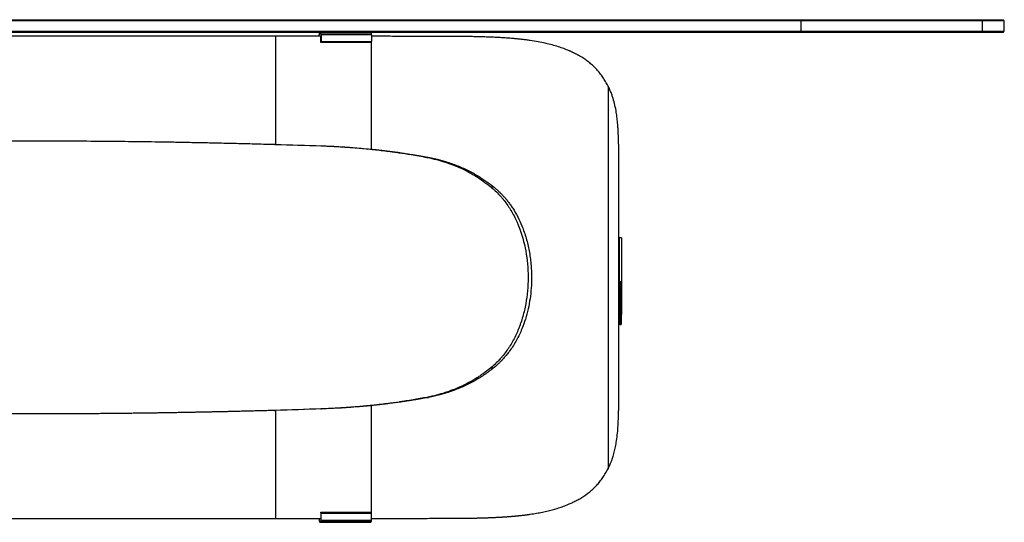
# Model space of a CAD drawing. Header units: millimetres. Extents: x 2 to 291, y 2 to 163.
# Tile 10 of 10: x 185 to 223, y 142 to 162. Entities that reach past the tile are written whole.
import ezdxf

# ---------------------------------------------------------------- set-up
doc = ezdxf.new("R2010")
doc.units = ezdxf.units.MM

msp = doc.modelspace()

# ---------------------------------------------------------------- linework, layer by layer
at = {"color": 7, "linetype": 'Continuous', "lineweight": 25}
for p, q in [((215.36077, 161.59778), (155.29882, 161.59778)), ((155.30096, 161.64778), (215.35863, 161.64778)), ((215.35863, 161.64778), (215.36077, 161.59778)), ((215.35863, 161.64778), (222.41046, 161.64778)), ((215.36077, 161.59778), (215.36077, 161.19778)), ((222.45993, 161.59778), (215.36077, 161.59778)), ((222.41046, 161.64778), (222.45993, 161.59778)), ((222.41046, 161.64778), (223.2798, 161.64778)), ((222.45993, 161.59778), (222.45993, 161.19778)), ((223.3298, 161.59778), (222.45993, 161.59778)), ((223.3298, 161.59778), (223.2798, 161.64778)), ((223.3298, 161.19778), (223.3298, 161.59778)), ((155.29882, 161.19778), (215.36077, 161.19778)), ((215.35863, 161.14778), (155.30096, 161.14778)), ((194.77229, 161.00031), (175.8873, 161.00031)), ((196.48662, 160.99913), (194.7449, 161.00031)), ((194.77229, 161.00031), (194.77229, 156.76442)), ((196.54304, 160.99911), (194.77229, 161.00031)), ((196.48662, 160.99915), (196.48662, 161.06086)), ((196.54304, 160.74778), (196.54304, 160.99778)), ((196.54482, 161.13492), (198.52206, 161.13492)), ((196.55432, 161.06086), (196.55432, 160.79778)), ((198.53156, 161.06086), (196.55432, 161.06086)), ((198.53156, 161.06086), (198.53156, 160.79778)), ((202.32371, 160.98344), (202.00434, 160.98861)), ((215.36077, 161.19778), (215.35863, 161.14778)), ((222.41046, 161.14778), (215.35863, 161.14778)), ((215.36077, 161.19778), (222.45993, 161.19778)), ((222.45993, 161.19778), (222.41046, 161.14778)), ((223.2798, 161.14778), (222.41046, 161.14778)), ((222.45993, 161.19778), (223.3298, 161.19778)), ((223.2798, 161.14778), (223.3298, 161.19778)), ((196.5468, 160.74778), (196.54304, 160.74778)), ((198.52404, 160.74778), (196.5468, 160.74778)), ((196.55432, 160.79778), (198.53156, 160.79778)), ((198.52136, 160.74778), (198.52136, 156.57503)), ((207.80343, 159.04841), (207.80343, 144.05518)), ((194.73646, 156.76467), (194.76383, 156.76467)), ((194.73646, 156.76467), (194.7449, 156.76442)), ((194.7449, 156.76442), (194.77229, 156.76442)), ((194.76383, 156.76467), (194.77229, 156.76442)), ((196.54967, 156.7068), (196.57836, 156.7068)), ((208.21076, 156.76697), (208.21076, 146.33662)), ((198.48112, 156.57606), (198.5112, 156.57606)), ((198.48112, 156.57606), (198.49127, 156.57503)), ((198.49127, 156.57503), (198.52136, 156.57503)), ((198.5112, 156.57606), (198.52136, 156.57503)), ((200.70442, 156.2518), (200.77278, 156.2518)), ((203.20378, 155.1018), (203.31534, 155.1018)), ((208.23576, 153.1018), (208.21076, 153.1018)), ((208.21076, 152.98929), (208.23576, 152.98929)), ((208.23576, 152.97846), (208.21076, 152.97846)), ((208.33576, 153.1018), (208.23576, 153.1018)), ((208.23576, 152.98929), (208.23576, 153.1018)), ((208.23576, 153.1018), (208.23576, 150.1018)), ((208.33576, 153.1018), (208.33576, 150.1018)), ((208.21076, 152.6457), (208.23576, 152.6457)), ((208.23576, 152.6018), (208.21076, 152.6018)), ((208.26076, 151.40396), (208.26076, 149.70611)), ((208.31076, 151.40396), (208.31076, 149.70611)), ((208.23576, 150.1018), (208.26076, 150.1018)), ((208.31076, 150.1018), (208.33576, 150.1018)), ((208.26076, 149.70611), (208.31076, 149.70611)), ((203.20378, 148.0018), (203.31534, 148.0018)), ((200.70442, 146.8518), (200.77278, 146.8518)), ((194.7449, 146.33917), (194.73646, 146.33892)), ((194.73646, 146.33892), (194.76383, 146.33892)), ((194.77229, 146.33917), (194.7449, 146.33917)), ((194.77229, 146.33917), (194.76383, 146.33892)), ((194.77229, 146.33917), (194.77229, 142.10329)), ((196.54967, 146.3968), (196.57836, 146.3968)), ((198.49127, 146.52857), (198.48112, 146.52754)), ((198.48112, 146.52754), (198.5112, 146.52754)), ((198.52136, 146.52857), (198.49127, 146.52857)), ((198.52136, 146.52857), (198.5112, 146.52754)), ((198.52136, 146.52857), (198.52136, 142.35581)), ((175.8873, 142.10329), (194.77229, 142.10329)), ((194.7449, 142.10329), (196.48662, 142.10446)), ((194.77229, 142.10329), (196.54304, 142.10448)), ((196.48662, 142.10444), (196.48662, 142.04273)), ((196.54304, 142.35581), (196.54304, 142.10581)), ((196.5468, 142.35581), (196.54304, 142.35581)), ((196.5468, 142.35581), (198.52404, 142.35581)), ((196.55432, 142.04273), (196.55432, 142.30581)), ((198.53156, 142.30581), (196.55432, 142.30581)), ((196.55432, 142.04273), (198.53156, 142.04273)), ((198.53156, 142.04273), (198.53156, 142.30581)), ((196.52047, 141.95581), (198.49771, 141.95581)), ((198.52206, 141.96867), (196.54482, 141.96867))]:
    msp.add_line(p, q, dxfattribs=at)
for centre, radius, start, end in [((196.66702, 161.07536), 0.18097, 160.784053, 184.593982), ((196.52047, 161.11725), 0.03009, 35.974579, 144.025421), ((196.37393, 161.07536), 0.18097, 355.406018, 19.215947), ((198.4951, 161.11335), 0.03453, 38.668731, 85.656005), ((198.35117, 161.07536), 0.18097, 355.406018, 19.215947), ((196.46559, 160.78556), 0.08957, 335.049197, 7.839684), ((198.44283, 160.78556), 0.08957, 335.049197, 7.839684), ((196.66702, 142.02824), 0.18097, 175.406018, 199.215947), ((196.37393, 142.02824), 0.18097, 340.784053, 4.593982), ((196.46559, 142.31803), 0.08957, 352.160316, 24.950803), ((198.35117, 142.02824), 0.18097, 340.784053, 4.593982), ((198.44283, 142.31803), 0.08957, 352.160316, 24.950803), ((196.52047, 141.98634), 0.03009, 215.974579, 324.025421), ((198.4951, 141.99025), 0.03453, 274.343995, 321.331269)]:
    msp.add_arc(centre, radius, start, end, dxfattribs=at)
for points, knots in [([(202.09516, 160.98861), (201.86911, 160.98922), (201.41701, 160.99045), (200.71387, 160.99228), (199.99589, 160.99411), (199.26808, 160.99594), (198.77593, 160.99715), (198.53156, 160.99776)], [0, 0, 0, 0, 0.20055197, 0.40110393, 0.6016559, 0.80220786, 1, 1, 1, 1]), ([(206.77436, 160.17725), (206.76169, 160.18468), (206.73658, 160.19941), (206.69877, 160.22103), (206.66132, 160.24203), (206.6242, 160.26241), (206.58745, 160.28216), (206.55109, 160.30129), (206.51513, 160.31978), (206.4796, 160.33765), (206.44451, 160.3549), (206.40987, 160.37152), (206.37572, 160.38751), (206.34206, 160.40288), (206.3089, 160.41762), (206.25382, 160.44143), (206.17564, 160.47358), (206.07269, 160.51306), (205.96751, 160.55053), (205.81536, 160.60075), (205.60994, 160.66056), (205.34318, 160.72569), (205.0588, 160.78319), (204.83535, 160.82011), (204.68236, 160.84213), (204.60612, 160.85241), (204.52781, 160.86234), (204.44741, 160.8719), (204.36488, 160.88108), (204.28021, 160.8899), (204.19335, 160.89835), (204.10428, 160.90642), (204.01298, 160.91413), (203.91941, 160.92147), (203.82356, 160.92844), (203.72539, 160.93505), (203.62488, 160.94128), (203.52201, 160.94714), (203.41674, 160.95263), (203.30906, 160.95776), (203.19894, 160.96251), (203.08636, 160.9669), (202.9713, 160.97091), (202.85373, 160.97456), (202.73364, 160.97784), (202.61101, 160.98074), (202.48582, 160.98328), (202.35804, 160.98545), (202.22773, 160.98727), (202.13955, 160.98816), (202.09516, 160.98861)], [0, 0, 0, 0, 0.01160019, 0.02298513, 0.03415491, 0.04510965, 0.05584947, 0.0663745, 0.07668486, 0.08678072, 0.09666221, 0.10632951, 0.11578278, 0.12502221, 0.13404801, 0.14286038, 0.16965122, 0.19643689, 0.22322107, 0.25000745, 0.31027882, 0.37201247, 0.43524125, 0.49999572, 0.51553682, 0.53137022, 0.54749642, 0.56391585, 0.58062892, 0.59763605, 0.61493761, 0.63253396, 0.65042544, 0.66861238, 0.68709508, 0.70587384, 0.72494895, 0.74432067, 0.76398926, 0.78395496, 0.804218, 0.82477862, 0.84563702, 0.86679341, 0.88824798, 0.91000094, 0.93205244, 0.95440268, 0.97705181, 1, 1, 1, 1]), ([(207.80343, 159.04841), (207.77175, 159.10757), (207.73892, 159.16609), (207.6707, 159.28095), (207.63533, 159.33738), (207.56143, 159.4451), (207.52308, 159.49738), (207.44343, 159.59855), (207.40208, 159.64748), (207.31643, 159.74149), (207.27212, 159.78656), (207.18051, 159.87334), (207.13322, 159.9152), (207.03552, 159.99472), (206.98519, 160.03265), (206.88181, 160.10641), (206.82875, 160.14219), (206.77436, 160.17725)], [0, 0, 0, 0, 0.125, 0.125, 0.25, 0.25, 0.375, 0.375, 0.5, 0.5, 0.625, 0.625, 0.75, 0.75, 0.875, 0.875, 1, 1, 1, 1]), ([(208.21076, 156.76697), (208.21073, 156.78829), (208.21067, 156.83041), (208.21017, 156.89254), (208.20939, 156.95289), (208.20833, 157.01145), (208.207, 157.06823), (208.20543, 157.12322), (208.20363, 157.17642), (208.20161, 157.22784), (208.1994, 157.27747), (208.197, 157.32531), (208.19444, 157.37137), (208.18999, 157.44416), (208.18285, 157.54296), (208.17175, 157.6667), (208.15869, 157.78715), (208.14359, 157.90432), (208.11759, 158.07674), (208.07433, 158.30001), (208.02132, 158.49883), (207.97991, 158.62762), (207.95731, 158.69273), (207.93223, 158.75994), (207.9045, 158.82923), (207.87388, 158.90058), (207.8403, 158.97408), (207.81588, 159.0233), (207.80343, 159.04841)], [0, 0, 0, 0, 0.02410027, 0.04760451, 0.0705132, 0.0928269, 0.11454617, 0.13567166, 0.15620404, 0.17614407, 0.19549255, 0.21425039, 0.23241855, 0.24999812, 0.30100143, 0.35148716, 0.40147231, 0.45097436, 0.50001135, 0.62423675, 0.74999602, 0.78088772, 0.81337863, 0.84747456, 0.88318055, 0.92050098, 0.95943967, 1, 1, 1, 1]), ([(175.89576, 156.76467), (175.9591, 156.76645), (176.08568, 156.77001), (176.27553, 156.77523), (176.4652, 156.78034), (176.65469, 156.78534), (176.844, 156.79025), (177.03312, 156.79504), (177.22206, 156.79973), (177.41082, 156.80432), (177.59939, 156.8088), (177.78777, 156.81317), (177.97596, 156.81744), (178.16396, 156.82161), (178.35176, 156.82566), (178.53937, 156.82962), (178.72678, 156.83347), (178.914, 156.83721), (179.10101, 156.84084), (179.28782, 156.84438), (179.47443, 156.8478), (179.66083, 156.85112), (179.84703, 156.85434), (180.03302, 156.85745), (180.21879, 156.86046), (180.40436, 156.86335), (180.58972, 156.86615), (180.77486, 156.86884), (180.95979, 156.87142), (181.14449, 156.8739), (181.32898, 156.87627), (181.51326, 156.87854), (181.6973, 156.8807), (181.88113, 156.88276), (182.06473, 156.88471), (182.24811, 156.88656), (182.43126, 156.8883), (182.61418, 156.88993), (182.79688, 156.89146), (182.97934, 156.89289), (183.16157, 156.89421), (183.34356, 156.89542), (183.52532, 156.89653), (183.70685, 156.89753), (183.88813, 156.89843), (184.06918, 156.89922), (184.24999, 156.89991), (184.43055, 156.90049), (184.61087, 156.90097), (184.79095, 156.90134), (184.97079, 156.90161), (185.15037, 156.90177), (185.66019, 156.90192), (186.50314, 156.90038), (187.68172, 156.89396), (188.86796, 156.88322), (189.7461, 156.87226), (190.31682, 156.86379), (190.58072, 156.85953), (190.85299, 156.85484), (191.1336, 156.84971), (191.42255, 156.84416), (191.71982, 156.83816), (192.0254, 156.83173), (192.33926, 156.82487), (192.6614, 156.81757), (192.99178, 156.80983), (193.3304, 156.80166), (193.67722, 156.79306), (194.03222, 156.78402), (194.3954, 156.77455), (194.64009, 156.76799), (194.76383, 156.76467)], [0, 0, 0, 0, 0.0101353, 0.0202573, 0.030366, 0.04046141, 0.05054353, 0.06061235, 0.07066789, 0.08071015, 0.09073913, 0.10075483, 0.11075725, 0.1207464, 0.13072228, 0.14068489, 0.15063424, 0.16057032, 0.17049315, 0.18040272, 0.19029904, 0.20018211, 0.21005193, 0.21990851, 0.22975185, 0.23958194, 0.24939881, 0.25920244, 0.26899284, 0.27877001, 0.28853396, 0.29828468, 0.3080222, 0.31774649, 0.32745757, 0.33715545, 0.34684012, 0.35651158, 0.36616985, 0.37581492, 0.3854468, 0.39506548, 0.40467098, 0.4142633, 0.42384243, 0.43340839, 0.44296117, 0.45250078, 0.46202722, 0.4715405, 0.48104062, 0.49052757, 0.50000138, 0.56183636, 0.62411395, 0.68683496, 0.75000016, 0.76353417, 0.77751564, 0.79194459, 0.80682103, 0.82214499, 0.83791646, 0.85413547, 0.87080203, 0.88791614, 0.90547782, 0.92348707, 0.94194391, 0.96084834, 0.98020037, 1, 1, 1, 1]), ([(196.54967, 156.7068), (196.74385, 156.69924), (196.92152, 156.69137), (197.16327, 156.67911), (197.23974, 156.67494), (197.34824, 156.66857), (197.38338, 156.66643), (197.43454, 156.66319), (197.45134, 156.6621), (197.47615, 156.66047), (197.48435, 156.65992), (197.49656, 156.6591), (197.50062, 156.65882), (197.50668, 156.65841), (197.50869, 156.65828), (197.51171, 156.65807), (197.51271, 156.658), (197.51472, 156.65786), (197.51585, 156.65779), (197.74006, 156.64239), (198.06158, 156.61517), (198.48112, 156.57606)], [0, 0, 0, 0, 0.25, 0.25, 0.375, 0.375, 0.4375, 0.4375, 0.46875, 0.46875, 0.484375, 0.484375, 0.4921875, 0.4921875, 0.49609375, 0.49609375, 0.49804688, 0.49804688, 0.5, 0.5, 1, 1, 1, 1]), ([(196.57836, 156.7068), (196.63253, 156.70465), (196.73819, 156.70046), (196.89262, 156.69374), (197.03895, 156.6869), (197.1772, 156.67991), (197.30736, 156.67276), (197.42944, 156.66547), (197.5936, 156.65476), (197.8243, 156.63706), (198.14601, 156.60967), (198.38217, 156.58793), (198.5112, 156.57606)], [0, 0, 0, 0, 0.08390562, 0.16365071, 0.23923612, 0.31066281, 0.37793193, 0.44104487, 0.50000329, 0.63263421, 0.79929671, 1, 1, 1, 1]), ([(198.49127, 156.57503), (198.6818, 156.55551), (198.87084, 156.53419), (199.15185, 156.49951), (199.2451, 156.4875), (199.3843, 156.46882), (199.43059, 156.46247), (199.49985, 156.45279), (199.5229, 156.44954), (199.55744, 156.44461), (199.56895, 156.44297), (199.5862, 156.44048), (199.59195, 156.43965), (199.60057, 156.43841), (199.60344, 156.43799), (199.60775, 156.43736), (199.60918, 156.43716), (199.61134, 156.43684), (199.61205, 156.43674), (199.61349, 156.43653), (199.61439, 156.4364), (199.75201, 156.41639), (199.91205, 156.39105), (200.27606, 156.32954), (200.48004, 156.29338), (200.70442, 156.2518)], [0, 0, 0, 0, 0.25, 0.25, 0.375, 0.375, 0.4375, 0.4375, 0.46875, 0.46875, 0.484375, 0.484375, 0.4921875, 0.4921875, 0.49609375, 0.49609375, 0.49804688, 0.49804688, 0.49902344, 0.49902344, 0.5, 0.5, 0.75, 0.75, 1, 1, 1, 1]), ([(198.52136, 156.57503), (198.54557, 156.57257), (198.59397, 156.56766), (198.66643, 156.56008), (198.73876, 156.55234), (198.81093, 156.54443), (198.88295, 156.53635), (198.95481, 156.5281), (199.02652, 156.51969), (199.09807, 156.5111), (199.16946, 156.50235), (199.24069, 156.49343), (199.31174, 156.48433), (199.38263, 156.47508), (199.45335, 156.46565), (199.52389, 156.45605), (199.59426, 156.44628), (199.67329, 156.43512), (199.76329, 156.42197), (199.86656, 156.40626), (199.97662, 156.38895), (200.0934, 156.37003), (200.21683, 156.34952), (200.34683, 156.3274), (200.48329, 156.30368), (200.62617, 156.27837), (200.72313, 156.2608), (200.77278, 156.2518)], [0, 0, 0, 0, 0.03142344, 0.06282323, 0.09419957, 0.12555263, 0.15688257, 0.18818959, 0.21947387, 0.25073557, 0.28197487, 0.31319197, 0.34438704, 0.37556025, 0.4067118, 0.43784186, 0.4689506, 0.50003823, 0.54284615, 0.58883797, 0.63801476, 0.69037739, 0.7459266, 0.80466299, 0.86658707, 0.93169929, 1, 1, 1, 1]), ([(200.70442, 156.2518), (200.8424, 156.22283), (200.96858, 156.19372), (201.14072, 156.14984), (201.19525, 156.13518), (201.27282, 156.11314), (201.29797, 156.10578), (201.33465, 156.09473), (201.34671, 156.09105), (201.36453, 156.08552), (201.37042, 156.08367), (201.3792, 156.08091), (201.38212, 156.07998), (201.38648, 156.0786), (201.38792, 156.07814), (201.3901, 156.07745), (201.39082, 156.07722), (201.39226, 156.07676), (201.39282, 156.07658), (201.61999, 156.00387), (201.83685, 155.91991), (202.14858, 155.77651), (202.25099, 155.72545), (202.40231, 155.64397), (202.45237, 155.61599), (202.5269, 155.5728), (202.55164, 155.5582), (202.58862, 155.536), (202.60092, 155.52854), (202.61933, 155.51729), (202.62546, 155.51352), (202.63465, 155.50786), (202.63772, 155.50597), (202.64231, 155.50312), (202.64384, 155.50218), (202.64613, 155.50075), (202.6469, 155.50028), (202.64842, 155.49933), (202.64933, 155.49876), (202.80905, 155.39943), (202.99476, 155.26725), (203.20378, 155.1018)], [0, 0, 0, 0, 0.125, 0.125, 0.1875, 0.1875, 0.21875, 0.21875, 0.234375, 0.234375, 0.2421875, 0.2421875, 0.24609375, 0.24609375, 0.24804688, 0.24804688, 0.24902344, 0.24902344, 0.25, 0.25, 0.5, 0.5, 0.625, 0.625, 0.6875, 0.6875, 0.71875, 0.71875, 0.734375, 0.734375, 0.7421875, 0.7421875, 0.74609375, 0.74609375, 0.74804688, 0.74804688, 0.74902344, 0.74902344, 0.75, 0.75, 1, 1, 1, 1]), ([(200.77278, 156.2518), (200.7941, 156.24736), (200.83625, 156.23859), (200.89847, 156.22518), (200.95903, 156.21177), (201.0179, 156.19833), (201.0751, 156.18487), (201.13064, 156.1714), (201.18453, 156.1579), (201.23677, 156.14439), (201.28737, 156.13085), (201.33634, 156.1173), (201.38368, 156.10372), (201.42942, 156.09014), (201.49767, 156.06904), (201.58831, 156.0395), (201.70107, 156.00041), (201.81224, 155.95937), (201.92183, 155.91641), (202.02986, 155.87152), (202.17201, 155.809), (202.34689, 155.72551), (202.55222, 155.61671), (202.7101, 155.52481), (202.82452, 155.45329), (202.89876, 155.40471), (202.97621, 155.35209), (203.05681, 155.2954), (203.14047, 155.23464), (203.22723, 155.16986), (203.28553, 155.12483), (203.31534, 155.1018)], [0, 0, 0, 0, 0.02236277, 0.04420084, 0.06551478, 0.08630521, 0.1065728, 0.12631828, 0.14554242, 0.16424608, 0.18243017, 0.20009569, 0.21724375, 0.23387552, 0.24999232, 0.29204414, 0.33392717, 0.37565319, 0.41723414, 0.45868207, 0.50000913, 0.5828034, 0.66610609, 0.7500133, 0.78027079, 0.81233572, 0.84621563, 0.88191692, 0.91944504, 0.95880471, 1, 1, 1, 1]), ([(203.20378, 155.1018), (203.33071, 154.99512), (203.44499, 154.88667), (203.57296, 154.74886), (203.59781, 154.72118), (203.63398, 154.67951), (203.64585, 154.66558), (203.66339, 154.64466), (203.66919, 154.63768), (203.67639, 154.62895), (203.678, 154.62698), (203.6811, 154.6232), (203.68265, 154.62131), (203.68729, 154.61563), (203.69037, 154.61184), (203.74272, 154.54719), (203.7902, 154.48446), (203.88167, 154.35522), (203.92572, 154.28861), (204.01018, 154.152), (204.05046, 154.08222), (204.12719, 153.9397), (204.16365, 153.86697), (204.21555, 153.75565), (204.23239, 153.71817), (204.25695, 153.66141), (204.26503, 153.64239), (204.27697, 153.61373), (204.28092, 153.60416), (204.28876, 153.58496), (204.29258, 153.57553), (204.42267, 153.25099), (204.51507, 152.92582), (204.63763, 152.25452), (204.66781, 151.90848), (204.6678, 151.19514), (204.63761, 150.84898), (204.54569, 150.34551), (204.50725, 150.18031), (204.43747, 149.93646), (204.41218, 149.85583), (204.37116, 149.73588), (204.35697, 149.69606), (204.33489, 149.63657), (204.32741, 149.61678), (204.31598, 149.58717), (204.31213, 149.5773), (204.30438, 149.5576), (204.30041, 149.54759), (204.23456, 149.38333), (204.16545, 149.23487), (204.05054, 149.02138), (204.01036, 148.95175), (203.94719, 148.84961), (203.92566, 148.81595), (203.89262, 148.76602), (203.88148, 148.74948), (203.8646, 148.72481), (203.85894, 148.71661), (203.84756, 148.70025), (203.84173, 148.69195), (203.79091, 148.62014), (203.74372, 148.55777), (203.66983, 148.46643), (203.64468, 148.43635), (203.60616, 148.39178), (203.5932, 148.37701), (203.57355, 148.355), (203.56696, 148.34769), (203.55704, 148.33675), (203.55372, 148.33311), (203.54873, 148.32766), (203.54707, 148.32585), (203.54457, 148.32313), (203.54373, 148.32222), (203.54248, 148.32086), (203.54207, 148.32041), (203.54123, 148.3195), (203.54072, 148.31895), (203.45731, 148.22852), (203.34578, 148.12293), (203.20378, 148.0018)], [0, 0, 0, 0, 0.0625, 0.0625, 0.078125, 0.078125, 0.0859375, 0.0859375, 0.08984375, 0.08984375, 0.09082031, 0.09082031, 0.09179688, 0.09179688, 0.09375, 0.09375, 0.125, 0.125, 0.15625, 0.15625, 0.1875, 0.1875, 0.21875, 0.21875, 0.234375, 0.234375, 0.2421875, 0.2421875, 0.24609375, 0.24609375, 0.25, 0.25, 0.375, 0.375, 0.5, 0.5, 0.625, 0.625, 0.6875, 0.6875, 0.71875, 0.71875, 0.734375, 0.734375, 0.7421875, 0.7421875, 0.74609375, 0.74609375, 0.75, 0.75, 0.8125, 0.8125, 0.84375, 0.84375, 0.859375, 0.859375, 0.8671875, 0.8671875, 0.87109375, 0.87109375, 0.875, 0.875, 0.90625, 0.90625, 0.921875, 0.921875, 0.9296875, 0.9296875, 0.93359375, 0.93359375, 0.93554688, 0.93554688, 0.93652344, 0.93652344, 0.93701172, 0.93701172, 0.93725586, 0.93725586, 0.9375, 0.9375, 1, 1, 1, 1]), ([(203.31534, 155.1018), (203.32764, 155.09157), (203.35212, 155.07122), (203.38823, 155.04033), (203.42366, 155.00937), (203.45838, 154.9783), (203.49241, 154.94713), (203.52575, 154.91587), (203.5584, 154.8845), (203.59037, 154.85304), (203.62166, 154.82148), (203.65227, 154.78982), (203.68221, 154.75806), (203.71148, 154.7262), (203.74009, 154.69424), (203.76804, 154.66219), (203.81889, 154.60225), (203.89096, 154.51232), (203.98144, 154.38932), (204.1104, 154.19817), (204.26649, 153.92873), (204.4117, 153.61264), (204.51842, 153.32976), (204.59581, 153.08743), (204.66079, 152.84112), (204.71363, 152.59086), (204.75449, 152.33666), (204.78355, 152.07852), (204.8009, 151.81646), (204.80771, 151.4992), (204.79505, 151.1302), (204.75043, 150.71525), (204.67533, 150.31042), (204.56903, 149.91588), (204.44936, 149.58333), (204.32898, 149.30945), (204.21759, 149.09095), (204.09472, 148.88169), (203.97569, 148.70487), (203.86445, 148.55708), (203.76409, 148.43527), (203.68165, 148.34325), (203.61897, 148.27791), (203.57734, 148.2365), (203.53212, 148.19317), (203.48326, 148.14793), (203.4307, 148.1008), (203.37447, 148.05172), (203.3354, 148.01873), (203.31534, 148.0018)], [0, 0, 0, 0, 0.006440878, 0.012815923, 0.019125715, 0.02537085, 0.031551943, 0.03766963, 0.043724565, 0.049717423, 0.055648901, 0.061519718, 0.067330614, 0.073082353, 0.078775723, 0.084411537, 0.089990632, 0.109969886, 0.129960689, 0.149993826, 0.200003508, 0.249965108, 0.281674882, 0.313014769, 0.344102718, 0.375059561, 0.406007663, 0.437069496, 0.468366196, 0.500016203, 0.55047618, 0.600208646, 0.649708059, 0.699475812, 0.750005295, 0.781289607, 0.812471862, 0.843670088, 0.875002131, 0.895652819, 0.91647634, 0.937506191, 0.944814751, 0.952659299, 0.961042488, 0.969966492, 0.979433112, 0.989443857, 1, 1, 1, 1]), ([(203.20378, 148.0018), (203.09959, 147.91928), (203.00104, 147.84498), (202.86238, 147.74584), (202.81769, 147.71484), (202.753, 147.67143), (202.73183, 147.65747), (202.70068, 147.6373), (202.69039, 147.6307), (202.67511, 147.621), (202.67005, 147.6178), (202.66248, 147.61305), (202.65997, 147.61147), (202.6562, 147.60912), (202.65495, 147.60834), (202.65307, 147.60717), (202.65245, 147.60678), (202.6512, 147.606), (202.65072, 147.6057), (202.45428, 147.48352), (202.25242, 147.37484), (201.9408, 147.2315), (201.83463, 147.18661), (201.67189, 147.12362), (201.61707, 147.10334), (201.53396, 147.07401), (201.50612, 147.06441), (201.46413, 147.05029), (201.45009, 147.04563), (201.42899, 147.0387), (201.42195, 147.0364), (201.41137, 147.03298), (201.40784, 147.03184), (201.40254, 147.03013), (201.40078, 147.02956), (201.39813, 147.02871), (201.39724, 147.02843), (201.39547, 147.02786), (201.39442, 147.02752), (201.20994, 146.96847), (200.98117, 146.90998), (200.70442, 146.8518)], [0, 0, 0, 0, 0.125, 0.125, 0.1875, 0.1875, 0.21875, 0.21875, 0.234375, 0.234375, 0.2421875, 0.2421875, 0.24609375, 0.24609375, 0.24804688, 0.24804688, 0.24902344, 0.24902344, 0.25, 0.25, 0.5, 0.5, 0.625, 0.625, 0.6875, 0.6875, 0.71875, 0.71875, 0.734375, 0.734375, 0.7421875, 0.7421875, 0.74609375, 0.74609375, 0.74804688, 0.74804688, 0.74902344, 0.74902344, 0.75, 0.75, 1, 1, 1, 1]), ([(203.31534, 148.0018), (203.29786, 147.98825), (203.26335, 147.96149), (203.21178, 147.9223), (203.16123, 147.88446), (203.11166, 147.84798), (203.06311, 147.81288), (203.01558, 147.77914), (202.96908, 147.74677), (202.92363, 147.71577), (202.87923, 147.68613), (202.83589, 147.65786), (202.79364, 147.63096), (202.73273, 147.59323), (202.65226, 147.54523), (202.55117, 147.48761), (202.44904, 147.43219), (202.34589, 147.37894), (202.24171, 147.32787), (202.10127, 147.26261), (201.92209, 147.186), (201.70121, 147.10205), (201.52316, 147.04203), (201.38949, 147.00134), (201.30087, 146.97626), (201.20655, 146.95117), (201.10646, 146.92613), (201.00056, 146.90115), (200.88883, 146.87613), (200.81205, 146.86003), (200.77278, 146.8518)], [0, 0, 0, 0, 0.02418987, 0.04776622, 0.0707298, 0.09308142, 0.11482198, 0.13595241, 0.15647377, 0.1763872, 0.19569394, 0.21439537, 0.23249297, 0.24998843, 0.29202708, 0.33390207, 0.37562525, 0.41720858, 0.45866415, 0.50000417, 0.58277864, 0.66608178, 0.75000937, 0.78024749, 0.81229981, 0.8461738, 0.88187578, 0.91941114, 0.95878454, 1, 1, 1, 1]), ([(200.70442, 146.8518), (200.52533, 146.81717), (200.34483, 146.78448), (200.0723, 146.73835), (199.98116, 146.72345), (199.84406, 146.70184), (199.79829, 146.69476), (199.72955, 146.68431), (199.70662, 146.68086), (199.6722, 146.67573), (199.66072, 146.67403), (199.6435, 146.67148), (199.63776, 146.67064), (199.62914, 146.66937), (199.62627, 146.66895), (199.62196, 146.66832), (199.62053, 146.66811), (199.61837, 146.66779), (199.61766, 146.66769), (199.61622, 146.66748), (199.61532, 146.66735), (199.4775, 146.64719), (199.31561, 146.6256), (198.94145, 146.57936), (198.72918, 146.55473), (198.49127, 146.52857)], [0, 0, 0, 0, 0.25, 0.25, 0.375, 0.375, 0.4375, 0.4375, 0.46875, 0.46875, 0.484375, 0.484375, 0.4921875, 0.4921875, 0.49609375, 0.49609375, 0.49804688, 0.49804688, 0.49902344, 0.49902344, 0.5, 0.5, 0.75, 0.75, 1, 1, 1, 1]), ([(200.77278, 146.8518), (200.74999, 146.84749), (200.70444, 146.83887), (200.63591, 146.82617), (200.56726, 146.81363), (200.49849, 146.80128), (200.42959, 146.78911), (200.36057, 146.77713), (200.29143, 146.76532), (200.22218, 146.7537), (200.15281, 146.74225), (200.08334, 146.73099), (200.01375, 146.71991), (199.94407, 146.70902), (199.87428, 146.6983), (199.80439, 146.68777), (199.73441, 146.67742), (199.65549, 146.66594), (199.56514, 146.65324), (199.46086, 146.6392), (199.34908, 146.6247), (199.22977, 146.60976), (199.10288, 146.59436), (198.9684, 146.57851), (198.82626, 146.56221), (198.67648, 146.54544), (198.57388, 146.53428), (198.52136, 146.52857)], [0, 0, 0, 0, 0.03141041, 0.06279891, 0.09416567, 0.12551088, 0.15683471, 0.18813734, 0.21941895, 0.25067972, 0.28191982, 0.31313944, 0.34433877, 0.37551796, 0.40667722, 0.43781672, 0.46893665, 0.50003717, 0.54290271, 0.58893777, 0.63814342, 0.69052055, 0.74606988, 0.80479201, 0.86668746, 0.93175667, 1, 1, 1, 1]), ([(194.76383, 146.33892), (194.70049, 146.33714), (194.57391, 146.33358), (194.38406, 146.32837), (194.19439, 146.32326), (194.0049, 146.31825), (193.8156, 146.31335), (193.62647, 146.30855), (193.43753, 146.30386), (193.24877, 146.29928), (193.0602, 146.2948), (192.87182, 146.29042), (192.68363, 146.28615), (192.49563, 146.28199), (192.30783, 146.27793), (192.12022, 146.27398), (191.93281, 146.27013), (191.74559, 146.26639), (191.55858, 146.26275), (191.37177, 146.25922), (191.18516, 146.25579), (190.99876, 146.25247), (190.81256, 146.24925), (190.62658, 146.24614), (190.4408, 146.24314), (190.25523, 146.24024), (190.06987, 146.23745), (189.88473, 146.23476), (189.69981, 146.23217), (189.5151, 146.22969), (189.33061, 146.22732), (189.14634, 146.22505), (188.96229, 146.22289), (188.77846, 146.22084), (188.59486, 146.21888), (188.41148, 146.21704), (188.22833, 146.2153), (188.04541, 146.21366), (187.86272, 146.21213), (187.68025, 146.21071), (187.49803, 146.20939), (187.31603, 146.20817), (187.13427, 146.20706), (186.95275, 146.20606), (186.77146, 146.20516), (186.59041, 146.20437), (186.40961, 146.20368), (186.22904, 146.2031), (186.04872, 146.20262), (185.86864, 146.20225), (185.6888, 146.20199), (185.50922, 146.20183), (184.9994, 146.20167), (184.15645, 146.20322), (182.97787, 146.20964), (181.79163, 146.22038), (180.91349, 146.23133), (180.34278, 146.23981), (180.07887, 146.24407), (179.8066, 146.24876), (179.52599, 146.25388), (179.23704, 146.25944), (178.93977, 146.26543), (178.63419, 146.27186), (178.32033, 146.27873), (177.9982, 146.28603), (177.66781, 146.29376), (177.3292, 146.30193), (176.98237, 146.31054), (176.62737, 146.31958), (176.2642, 146.32904), (176.01951, 146.3356), (175.89576, 146.33892)], [0, 0, 0, 0, 0.0101353, 0.0202573, 0.030366, 0.04046141, 0.05054353, 0.06061235, 0.07066789, 0.08071015, 0.09073913, 0.10075483, 0.11075725, 0.1207464, 0.13072228, 0.14068489, 0.15063424, 0.16057032, 0.17049315, 0.18040272, 0.19029904, 0.20018211, 0.21005193, 0.21990851, 0.22975185, 0.23958194, 0.24939881, 0.25920244, 0.26899284, 0.27877001, 0.28853396, 0.29828468, 0.3080222, 0.31774649, 0.32745757, 0.33715545, 0.34684012, 0.35651158, 0.36616985, 0.37581492, 0.3854468, 0.39506548, 0.40467098, 0.4142633, 0.42384243, 0.43340839, 0.44296117, 0.45250078, 0.46202722, 0.4715405, 0.48104062, 0.49052757, 0.50000138, 0.56183636, 0.62411395, 0.68683496, 0.75000016, 0.76353417, 0.77751564, 0.79194459, 0.80682103, 0.82214499, 0.83791646, 0.85413547, 0.87080203, 0.88791614, 0.90547782, 0.92348707, 0.94194391, 0.96084834, 0.98020037, 1, 1, 1, 1]), ([(198.48112, 146.52754), (198.28788, 146.50887), (198.11088, 146.49273), (197.86978, 146.47231), (197.79347, 146.46614), (197.68512, 146.45783), (197.65001, 146.45521), (197.59889, 146.45153), (197.5821, 146.45034), (197.5573, 146.44862), (197.54909, 146.44806), (197.53688, 146.44723), (197.53283, 146.44695), (197.52677, 146.44654), (197.52476, 146.44641), (197.52174, 146.4462), (197.52074, 146.44614), (197.51873, 146.446), (197.5176, 146.44593), (197.29336, 146.43096), (196.97106, 146.41461), (196.54967, 146.3968)], [0, 0, 0, 0, 0.25, 0.25, 0.375, 0.375, 0.4375, 0.4375, 0.46875, 0.46875, 0.484375, 0.484375, 0.4921875, 0.4921875, 0.49609375, 0.49609375, 0.49804688, 0.49804688, 0.5, 0.5, 1, 1, 1, 1]), ([(198.5112, 146.52754), (198.45728, 146.52238), (198.35211, 146.51231), (198.1983, 146.49817), (198.05246, 146.48525), (197.91459, 146.47357), (197.78468, 146.46312), (197.66275, 146.45391), (197.49866, 146.44241), (197.26765, 146.42888), (196.94507, 146.41269), (196.70792, 146.40241), (196.57836, 146.3968)], [0, 0, 0, 0, 0.08390541, 0.16365038, 0.23923572, 0.3106624, 0.37793159, 0.44104467, 0.50000329, 0.63263404, 0.79929654, 1, 1, 1, 1]), ([(207.80343, 144.05518), (207.80978, 144.06787), (207.82235, 144.09298), (207.84042, 144.13056), (207.85768, 144.1676), (207.87414, 144.2041), (207.88982, 144.24008), (207.90476, 144.27552), (207.91897, 144.31043), (207.93249, 144.34481), (207.94534, 144.37866), (207.95754, 144.41198), (207.96912, 144.44476), (207.98009, 144.47701), (207.9905, 144.50873), (208.00804, 144.56435), (208.03158, 144.64497), (208.05939, 144.75214), (208.08436, 144.8612), (208.10664, 144.97212), (208.13619, 145.14118), (208.16757, 145.37661), (208.18739, 145.6111), (208.19723, 145.77993), (208.20183, 145.87769), (208.20564, 145.98242), (208.20851, 146.09415), (208.2104, 146.21282), (208.21064, 146.29467), (208.21076, 146.33662)], [0, 0, 0, 0, 0.02052596, 0.04063952, 0.06034107, 0.07963103, 0.09850982, 0.11697791, 0.1350358, 0.15268401, 0.16992313, 0.18675376, 0.20317655, 0.21919222, 0.23480153, 0.25000529, 0.30048875, 0.35071357, 0.40069804, 0.45046069, 0.50002031, 0.62358349, 0.75000525, 0.78591256, 0.8241143, 0.86461804, 0.90743012, 0.95255591, 1, 1, 1, 1]), ([(206.77436, 142.92635), (206.88319, 142.9962), (206.98661, 143.07023), (207.13298, 143.18983), (207.18032, 143.23113), (207.27206, 143.31728), (207.31649, 143.36216), (207.40213, 143.45617), (207.44342, 143.50501), (207.52308, 143.6062), (207.56148, 143.65848), (207.63528, 143.76707), (207.6707, 143.82311), (207.73895, 143.93753), (207.77178, 143.99592), (207.80343, 144.05518)], [0, 0, 0, 0, 0.25, 0.25, 0.375, 0.375, 0.5, 0.5, 0.625, 0.625, 0.75, 0.75, 0.875, 0.875, 1, 1, 1, 1]), ([(202.09516, 142.11498), (202.11695, 142.11519), (202.1604, 142.11559), (202.22509, 142.11632), (202.28918, 142.11712), (202.35266, 142.11802), (202.41552, 142.11901), (202.47777, 142.12009), (202.53941, 142.12126), (202.60043, 142.12252), (202.66086, 142.12387), (202.72067, 142.12531), (202.77989, 142.12684), (202.8385, 142.12846), (202.89652, 142.13017), (202.95394, 142.13196), (203.01077, 142.13385), (203.067, 142.13583), (203.12265, 142.1379), (203.1777, 142.14006), (203.23218, 142.14231), (203.28607, 142.14465), (203.33938, 142.14707), (203.39212, 142.14959), (203.44428, 142.1522), (203.49587, 142.1549), (203.54689, 142.15769), (203.59735, 142.16056), (203.64725, 142.16353), (203.69658, 142.16659), (203.74536, 142.16974), (203.79358, 142.17297), (203.84125, 142.1763), (203.88837, 142.17972), (203.93495, 142.18322), (203.98098, 142.18682), (204.02648, 142.19051), (204.07144, 142.19429), (204.11587, 142.19815), (204.15976, 142.20211), (204.20313, 142.20616), (204.24598, 142.21029), (204.28831, 142.21452), (204.33012, 142.21884), (204.37141, 142.22324), (204.4122, 142.22774), (204.45247, 142.23232), (204.49225, 142.237), (204.53152, 142.24177), (204.57029, 142.24662), (204.60857, 142.25157), (204.64636, 142.2566), (204.68366, 142.26173), (204.72048, 142.26694), (204.82727, 142.28255), (204.99991, 142.31047), (205.23167, 142.35467), (205.45205, 142.40375), (205.66129, 142.45772), (205.86356, 142.51766), (206.05975, 142.58464), (206.21107, 142.64385), (206.32053, 142.69104), (206.39242, 142.72385), (206.46609, 142.75924), (206.54141, 142.79723), (206.61818, 142.83782), (206.6964, 142.88094), (206.74806, 142.91103), (206.77436, 142.92635)], [0, 0, 0, 0, 0.01125571, 0.02244094, 0.0335557, 0.0446, 0.05557388, 0.06647735, 0.07731042, 0.08807313, 0.09876548, 0.10938751, 0.11993923, 0.13042067, 0.14083185, 0.1511728, 0.16144352, 0.17164406, 0.18177444, 0.19183467, 0.2018248, 0.21174483, 0.2215948, 0.23137474, 0.24108468, 0.25072464, 0.26029465, 0.26979475, 0.27922495, 0.28858531, 0.29787584, 0.30709658, 0.31624756, 0.32532882, 0.33434039, 0.3432823, 0.35215461, 0.36095733, 0.36969052, 0.3783542, 0.38694843, 0.39547323, 0.40392867, 0.41231476, 0.42063157, 0.42887914, 0.43705751, 0.44516673, 0.45320685, 0.46117793, 0.46908001, 0.47691314, 0.48467739, 0.4923728, 0.49999944, 0.55192462, 0.60287134, 0.65285494, 0.70189167, 0.74999872, 0.80003008, 0.84999852, 0.86886341, 0.88858031, 0.90915099, 0.930577, 0.95285971, 0.97600035, 1, 1, 1, 1]), ([(198.53156, 142.10584), (198.77593, 142.10644), (199.26808, 142.10766), (199.99589, 142.10948), (200.71387, 142.11131), (201.41701, 142.11315), (201.86911, 142.11437), (202.09516, 142.11498)], [0, 0, 0, 0, 0.19779214, 0.3983441, 0.59889607, 0.79944803, 1, 1, 1, 1])]:
    msp.add_open_spline(points, degree=3, knots=knots, dxfattribs=at)
for points in [[(194.7449, 156.76442), (195.34677, 156.74522), (195.94836, 156.72601), (196.54967, 156.7068)], [(194.77229, 156.76442), (195.37459, 156.74522), (195.97662, 156.72601), (196.57836, 156.7068)], [(196.54967, 146.3968), (195.94836, 146.37759), (195.34677, 146.35838), (194.7449, 146.33917)], [(196.57836, 146.3968), (195.97662, 146.37759), (195.37459, 146.35838), (194.77229, 146.33917)]]:
    msp.add_open_spline(points, degree=3, dxfattribs=at)

doc.saveas('drawing.dxf')
